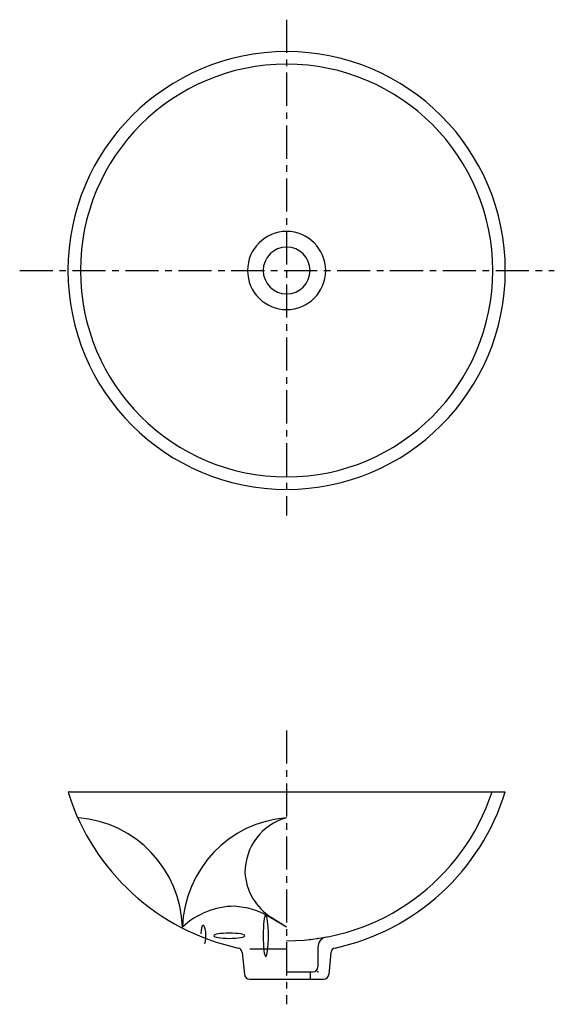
# Model space of a CAD drawing. Header units: millimetres. Extents: x -256 to 257, y -704 to 241.
import ezdxf

# ---------------------------------------------------------------- set-up
doc = ezdxf.new("R2010")
doc.units = ezdxf.units.MM
doc.linetypes.add('CENTER', pattern=[50.8, 31.75, -6.35, 6.35, -6.35])

msp = doc.modelspace()

# ---------------------------------------------------------------- linework, layer by layer
at = {"color": 7, "linetype": 'CENTER'}
for p, q in [((0, 240.673722), (0, -235.097415)), ((-256.327526, 0), (257.063926, 0)), ((0, -441.351092), (0, -704.016211))]:
    msp.add_line(p, q, dxfattribs=at)
at = {"color": 7, "linetype": 'CONTINUOUS'}
for p, q in [((-208.640762, -500), (210, -500)), ((0, -630), (-16.84745, -620.021349)), ((0, -630), (-14.758695, -620.651956)), ((-35.475062, -650.76734), (0, -650.76734)), ((30, -649.294674), (30, -668)), ((-42.558134, -654.418655), (-40.450248, -675.497519)), ((42.558134, -654.418655), (40.450248, -675.497519)), ((-35.475062, -680), (35.475062, -680)), ((0, -673), (25, -673)), ((22.5, -673), (22.5, -680))]:
    msp.add_line(p, q, dxfattribs=at)
for centre, radius, start, end in [((0, 0), 210, 0, 359.99999), ((0, 0), 198, 0, 359.99999), ((0, 0), 37.5, 0, 359.99999), ((0, 0), 22.5, 0, 359.99999), ((-208.640762, -501), 1, 89.999997, 197.493471), ((0, -435.241935), 207.758065, -89.999997, -18.161674), ((0, -435.241935), 219.758065, -77.790513, -17.138283), ((0, -435.241935), 219.758065, -162.506519, -102.209482), ((-208.609622, -633.318688), 108.660313, 1.750192, 85.455444), ((8.609622, -633.318688), 108.660313, 94.544551, 178.249803), ((14.453125, -577.5), 54.453125, 105.392101, 179.999995), ((14.378499, -574.650144), 54.453125, -176.999995, -122.349852), ((-50, -682.5), 72.5, 89.999997, 133.602815), ((-53.794357, -682.400641), 72.5, 59.361976, 86.999998), ((40, -649.294674), 10, 100.584769, 179.999995), ((-47.53332, -654.916174), 5, 5.710593, 77.790512), ((47.53332, -654.916174), 5, 102.209483, 174.289402), ((25, -668), 5, -89.999997, 0), ((-35.475062, -675), 5, -174.289402, -89.999997), ((35.475062, -675), 5, -89.999997, -5.710593)]:
    msp.add_arc(centre, radius, start, end, dxfattribs=at)
for centre, major_axis, ratio, start_param, end_param in [((-20, -638.26734), (0, 20), 0.125, 0, 6.283185), ((-80, -638.26734), (0, -10), 0.25, 0.699432, 4.514078), ((-55, -638.26734), (-15, 0), 0.166667, 0, 6.283185)]:
    msp.add_ellipse(centre, major_axis=major_axis, ratio=ratio, start_param=start_param, end_param=end_param, dxfattribs=at)
at = {"color": 7}
for p in [(22.5, -641.778042), (30, -640.822609), (30, -673)]:
    msp.add_point(p, dxfattribs=at)

doc.saveas('drawing.dxf')
